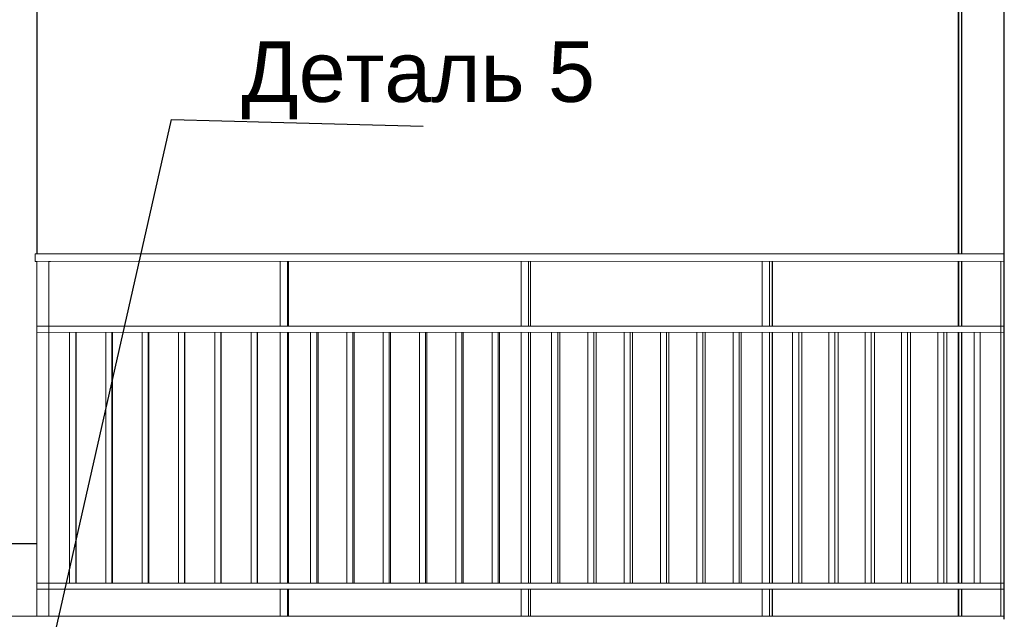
# Model space of a CAD drawing. Header units: millimetres. Extents: x -15683 to 202647, y -7448 to 20513.
# Tile 99 of 114: x 194314 to 197572, y 352 to 2337. Entities that reach past the tile are written whole.
import ezdxf

# ---------------------------------------------------------------- set-up
doc = ezdxf.new("R2010")
doc.units = ezdxf.units.MM
doc.header["$MEASUREMENT"] = 0
doc.set_wipeout_variables(frame=1)
doc.linetypes.add('Wipeout_Contour', pattern=[1000, 0, -1000])
for name, color, linetype, lineweight in [('Аннотация - Выносная Надпись.Фасад фрагмент_Ном._пера__1', 7, 'Continuous', 15), ('Конструктив - Стены Несущие_Ном._пера__21', 7, 'Continuous', 30), ('Новый_1 Молдинги_Ном._пера__21', 7, 'Continuous', 30), ('Новый_Конструктив - Стены Несущие_Ном._пера__21', 7, 'Continuous', 30), ('Новый_Ограждение_Ном._пера__1', 7, 'Continuous', 15), ('Новый_Фартук парапета_Ном._пера__1', 7, 'Continuous', 15), ('Окна Archicad_Ном._пера__21', 7, 'Continuous', 30)]:
    doc.layers.add(name, color=color, linetype=linetype, lineweight=lineweight)
for name, color, linetype in [('Конструктив - Стены Несущие', 7, 'Continuous'), ('Новый_1 Молдинги', 7, 'Continuous'), ('Новый_Конструктив - Стены Несущие', 7, 'Continuous'), ('Новый_Ограждение', 7, 'Continuous'), ('Новый_Фартук парапета', 7, 'Continuous'), ('Окна Archicad', 7, 'Continuous')]:
    doc.layers.add(name, color=color, linetype=linetype)
doc.styles.add('СГЕНЕРИР_СТИЛЬ_1', font='arial.ttf')
doc.dimstyles.new('СГЕНЕРИР_СТИЛЬ__2', dxfattribs={"dimtxt": 0.18, "dimasz": 182.4, "dimexe": 0.18, "dimexo": 0.0625, "dimgap": 0, "dimtad": 0, "dimtih": 1, "dimtoh": 1, "dimdec": 4, "dimzin": 0, "dimdsep": 46, "dimcen": 0.09, "dimadec": 0, "dimazin": 0, "dimtfac": 1, "dimtdec": 4, "dimtmove": 0, "dimatfit": 3, "dimldrblk": 'ARROWHEAD_11', "dimfxl": 1, "dimtolj": 1, "dimtzin": 0, "dimarcsym": 0})

# ---------------------------------------------------------------- blocks, each defined once
blk = doc.blocks.new('Элемент Разреза_485_4', base_point=(227496, -3497.6))
at = {"layer": 'Новый_1 Молдинги_Ном._пера__21', "color": 7, "linetype": 'Continuous', "lineweight": 30}
for p, q in [((197430.7, 1562.5), (197430.7, 7944.9)), ((197570.7, 7944.9), (197570.7, 1562.5)), ((197430.7, 1322.5), (197430.7, 1537.5)), ((197430.7, 472.5), (197430.7, 1302.5)), ((197430.7, 362.4), (197430.7, 452.5))]:
    blk.add_line(p, q, dxfattribs=at)
blk = doc.blocks.new('Элемент Разреза_487_4', base_point=(227496, -3497.6))
at = {"layer": 'Новый_Конструктив - Стены Несущие_Ном._пера__21', "color": 7, "linetype": 'Continuous', "lineweight": 30}
blk.add_line((197571.7, 352.4), (197571.7, 4052.4), dxfattribs=at)
blk = doc.blocks.new('Элемент Разреза_630_4', base_point=(227496, -3497.6))
at = {"layer": 'Новый_1 Молдинги_Ном._пера__21', "color": 7, "linetype": 'Continuous', "lineweight": 30}
for p, q in [((197421.7, 1562.5), (197421.7, 7944.9)), ((197421.7, 1322.5), (197421.7, 1537.5)), ((197421.7, 472.5), (197421.7, 1302.5)), ((197421.7, 362.4), (197421.7, 452.5))]:
    blk.add_line(p, q, dxfattribs=at)
blk = doc.blocks.new('Элемент Разреза_631_4', base_point=(227496, -3497.6))
at = {"layer": 'Новый_1 Молдинги_Ном._пера__21', "color": 7, "linetype": 'Continuous', "lineweight": 30}
for p, q in [((197420.4, 1562.5), (197420.4, 7944.9)), ((197420.4, 1322.5), (197420.4, 1537.5)), ((197420.4, 472.5), (197420.4, 1302.5)), ((197420.4, 362.4), (197420.4, 452.5))]:
    blk.add_line(p, q, dxfattribs=at)
blk = doc.blocks.new('Элемент Разреза_651_4', base_point=(227496, -3497.6))
at = {"layer": 'Новый_Ограждение_Ном._пера__1', "color": 7, "linetype": 'Continuous', "lineweight": 15}
blk.add_line((194415.9, 1562.5), (197420.4, 1562.5), dxfattribs=at)
blk = doc.blocks.new('Элемент Разреза_652_4', base_point=(227496, -3497.6))
at = {"layer": 'Новый_Ограждение_Ном._пера__1', "color": 7, "linetype": 'Continuous', "lineweight": 15}
for p, q in [((197571.7, 1562.5), (194365.9, 1562.4)), ((194365.9, 1537.4), (194365.9, 1562.4)), ((197571.7, 1537.5), (194365.9, 1537.4)), ((194370.9, 1537.4), (194365.9, 1537.4)), ((194415.9, 1537.4), (194410.9, 1537.4))]:
    blk.add_line(p, q, dxfattribs=at)
blk = doc.blocks.new('Элемент Разреза_653_4', base_point=(227496, -3497.6))
at = {"layer": 'Новый_Ограждение_Ном._пера__1', "color": 7, "linetype": 'Continuous', "lineweight": 15}
for p, q in [((194410.9, 472.4), (194370.9, 472.4)), ((197560.1, 472.5), (194410.9, 472.4)), ((197571.7, 472.5), (197560.1, 472.5)), ((197571.7, 452.5), (194370.9, 452.4))]:
    blk.add_line(p, q, dxfattribs=at)
blk = doc.blocks.new('Элемент Разреза_654_4', base_point=(227496, -3497.6))
at = {"layer": 'Новый_Ограждение_Ном._пера__1', "color": 7, "linetype": 'Continuous', "lineweight": 15}
for p, q in [((194410.9, 1322.4), (194370.9, 1322.4)), ((197560.1, 1322.5), (194410.9, 1322.4)), ((197571.7, 1322.5), (197560.1, 1322.5)), ((197571.7, 1302.5), (194370.9, 1302.4))]:
    blk.add_line(p, q, dxfattribs=at)
blk = doc.blocks.new('Элемент Разреза_655_4', base_point=(227496, -3497.6))
at = {"layer": 'Новый_Ограждение_Ном._пера__1', "color": 7, "linetype": 'Continuous', "lineweight": 15}
for p, q in [((194365.9, 1562.5), (194415.9, 1562.5)), ((194365.9, 1562.4), (194365.9, 1562.5)), ((194365.9, 1562.4), (194365.9, 1562.4)), ((194365.9, 1562.4), (194415.9, 1562.4)), ((194415.9, 1562.4), (194415.9, 1562.5))]:
    blk.add_line(p, q, dxfattribs=at)
blk = doc.blocks.new('Элемент Разреза_656_4', base_point=(227496, -3497.6))
at = {"layer": 'Новый_Ограждение_Ном._пера__1', "color": 7, "linetype": 'Continuous', "lineweight": 15}
for p, q in [((194370.9, 472.4), (194370.9, 472.5)), ((194370.9, 472.4), (194370.9, 472.4)), ((194371, 472.3), (194371, 452.4))]:
    blk.add_line(p, q, dxfattribs=at)
blk = doc.blocks.new('Элемент Разреза_657_4', base_point=(227496, -3497.6))
at = {"layer": 'Новый_Ограждение_Ном._пера__1', "color": 7, "linetype": 'Continuous', "lineweight": 15}
for p, q in [((194370.9, 1322.4), (194370.9, 1322.5)), ((194371, 1322.3), (194371, 1302.4))]:
    blk.add_line(p, q, dxfattribs=at)
blk = doc.blocks.new('Элемент Разреза_658_4', base_point=(227496, -3497.6))
at = {"layer": 'Новый_Ограждение_Ном._пера__1', "color": 7, "linetype": 'Continuous', "lineweight": 15}
for p, q in [((194410.9, 472.5), (194479.6, 472.5)), ((194410.9, 472.4), (194479.6, 472.4)), ((194499.6, 472.5), (194599.6, 472.5)), ((194499.6, 472.4), (194599.6, 472.4)), ((194619.6, 472.5), (194719.6, 472.5)), ((194619.6, 472.4), (194719.6, 472.4)), ((194739.6, 472.5), (194839.6, 472.5)), ((194739.6, 472.4), (194839.6, 472.4)), ((194859.6, 472.5), (194959.6, 472.5)), ((194859.6, 472.4), (194959.6, 472.4)), ((194979.6, 472.5), (195079.6, 472.5)), ((194979.6, 472.4), (195079.6, 472.4)), ((195099.6, 472.5), (195175.7, 472.5)), ((195099.6, 472.4), (195175.7, 472.4)), ((195200.7, 472.5), (195276.9, 472.5)), ((195200.7, 472.4), (195276.9, 472.4)), ((195296.9, 472.5), (195396.9, 472.5)), ((195296.9, 472.4), (195396.9, 472.4)), ((195416.9, 472.5), (195516.9, 472.5)), ((195416.9, 472.4), (195516.9, 472.4)), ((195536.9, 472.5), (195636.9, 472.5)), ((195536.9, 472.4), (195636.9, 472.4)), ((195656.9, 472.5), (195756.9, 472.5)), ((195656.9, 472.4), (195756.9, 472.4)), ((195776.9, 472.5), (195876.9, 472.5)), ((195776.9, 472.4), (195876.9, 472.4)), ((195896.9, 472.5), (195973, 472.5)), ((195896.9, 472.4), (195973, 472.4)), ((195998, 472.5), (196074.2, 472.5)), ((195998, 472.4), (196074.2, 472.4)), ((196094.2, 472.5), (196194.2, 472.5)), ((196094.2, 472.4), (196194.2, 472.4)), ((196214.2, 472.5), (196314.2, 472.5)), ((196214.2, 472.4), (196231.3, 472.4)), ((196334.2, 472.5), (196434.2, 472.5)), ((196454.2, 472.5), (196554.2, 472.5)), ((196574.2, 472.5), (196674.2, 472.5)), ((196694.2, 472.5), (196770.3, 472.5)), ((196795.3, 472.5), (196871.5, 472.5)), ((196891.5, 472.5), (196991.5, 472.5)), ((197011.5, 472.5), (197111.5, 472.5)), ((197131.5, 472.5), (197231.5, 472.5)), ((197251.5, 472.5), (197351.5, 472.5)), ((197371.5, 472.5), (197420.4, 472.5))]:
    blk.add_line(p, q, dxfattribs=at)
blk = doc.blocks.new('Элемент Разреза_659_4', base_point=(227496, -3497.6))
at = {"layer": 'Новый_Ограждение_Ном._пера__1', "color": 7, "linetype": 'Continuous', "lineweight": 15}
for p, q in [((194410.9, 1322.5), (195175.7, 1322.5)), ((194410.9, 1322.4), (195175.7, 1322.4)), ((195200.7, 1322.5), (195973, 1322.5)), ((195200.7, 1322.4), (195973, 1322.4)), ((195998, 1322.5), (196770.3, 1322.5)), ((195998, 1322.4), (196231.3, 1322.4)), ((196795.3, 1322.5), (197420.4, 1322.5))]:
    blk.add_line(p, q, dxfattribs=at)
blk = doc.blocks.new('Элемент Разреза_663_4', base_point=(227496, -3497.6))
at = {"layer": 'Новый_Фартук парапета_Ном._пера__1', "color": 7, "linetype": 'Continuous', "lineweight": 15}
blk.add_line((197571.7, 362.4), (193771.7, 362.4), dxfattribs=at)
blk = doc.blocks.new('Элемент Разреза_673_4', base_point=(227496, -3497.6))
at = {"layer": 'Конструктив - Стены Несущие_Ном._пера__21', "color": 7, "linetype": 'Continuous', "lineweight": 30}
blk.add_line((194371.7, 1562.4), (194371.7, 4052.4), dxfattribs=at)
blk = doc.blocks.new('Элемент Разреза_674_4', base_point=(227496, -3497.6))
at = {"layer": 'Окна Archicad_Ном._пера__21', "color": 7, "linetype": 'Continuous', "lineweight": 30}
for p, q in [((192171.7, 3252.4), (194371.7, 3252.4)), ((194370.9, 602.4), (192171.7, 602.4))]:
    blk.add_line(p, q, dxfattribs=at)
blk = doc.blocks.new('Элемент Разреза_716_4', base_point=(227496, -3497.6))
at = {"layer": 'Новый_Ограждение_Ном._пера__1', "color": 7, "linetype": 'Continuous', "lineweight": 15}
for p, q in [((196770.3, 1322.4), (196770.3, 1537.4)), ((196795.3, 1322.4), (196795.3, 1537.4)), ((196770.3, 472.4), (196770.3, 1302.4)), ((196795.3, 472.4), (196795.3, 1302.4)), ((196770.3, 362.4), (196770.3, 452.4)), ((196795.3, 362.4), (196795.3, 452.4))]:
    blk.add_line(p, q, dxfattribs=at)
blk = doc.blocks.new('Элемент Разреза_717_4', base_point=(227496, -3497.6))
at = {"layer": 'Новый_Ограждение_Ном._пера__1', "color": 7, "linetype": 'Continuous', "lineweight": 15}
for p, q in [((197471.5, 472.5), (197471.5, 1302.5)), ((197491.5, 472.5), (197491.5, 1302.5))]:
    blk.add_line(p, q, dxfattribs=at)
blk = doc.blocks.new('Элемент Разреза_718_4', base_point=(227496, -3497.6))
at = {"layer": 'Новый_Ограждение_Ном._пера__1', "color": 7, "linetype": 'Continuous', "lineweight": 15}
for p, q in [((197351.5, 472.5), (197351.5, 1302.5)), ((197371.5, 472.5), (197371.5, 1302.5))]:
    blk.add_line(p, q, dxfattribs=at)
blk = doc.blocks.new('Элемент Разреза_719_4', base_point=(227496, -3497.6))
at = {"layer": 'Новый_Ограждение_Ном._пера__1', "color": 7, "linetype": 'Continuous', "lineweight": 15}
for p, q in [((197231.5, 472.5), (197231.5, 1302.5)), ((197251.5, 472.5), (197251.5, 1302.5))]:
    blk.add_line(p, q, dxfattribs=at)
blk = doc.blocks.new('Элемент Разреза_720_4', base_point=(227496, -3497.6))
at = {"layer": 'Новый_Ограждение_Ном._пера__1', "color": 7, "linetype": 'Continuous', "lineweight": 15}
for p, q in [((197111.5, 472.5), (197111.5, 1302.5)), ((197131.5, 472.5), (197131.5, 1302.5))]:
    blk.add_line(p, q, dxfattribs=at)
blk = doc.blocks.new('Элемент Разреза_721_4', base_point=(227496, -3497.6))
at = {"layer": 'Новый_Ограждение_Ном._пера__1', "color": 7, "linetype": 'Continuous', "lineweight": 15}
for p, q in [((196991.5, 472.4), (196991.5, 1302.4)), ((197011.5, 472.4), (197011.5, 1302.4))]:
    blk.add_line(p, q, dxfattribs=at)
blk = doc.blocks.new('Элемент Разреза_722_4', base_point=(227496, -3497.6))
at = {"layer": 'Новый_Ограждение_Ном._пера__1', "color": 7, "linetype": 'Continuous', "lineweight": 15}
for p, q in [((196871.5, 472.4), (196871.5, 1302.4)), ((196891.5, 472.4), (196891.5, 1302.4))]:
    blk.add_line(p, q, dxfattribs=at)
blk = doc.blocks.new('Элемент Разреза_723_4', base_point=(227496, -3497.6))
at = {"layer": 'Новый_Ограждение_Ном._пера__1', "color": 7, "linetype": 'Continuous', "lineweight": 15}
for p, q in [((195973, 1322.4), (195973, 1537.4)), ((195998, 1322.4), (195998, 1537.4)), ((195973, 472.4), (195973, 1302.4)), ((195998, 472.4), (195998, 1302.4)), ((195973, 362.4), (195973, 452.4)), ((195998, 362.4), (195998, 452.4))]:
    blk.add_line(p, q, dxfattribs=at)
blk = doc.blocks.new('Элемент Разреза_724_4', base_point=(227496, -3497.6))
at = {"layer": 'Новый_Ограждение_Ном._пера__1', "color": 7, "linetype": 'Continuous', "lineweight": 15}
for p, q in [((196674.2, 472.4), (196674.2, 1302.4)), ((196694.2, 472.4), (196694.2, 1302.4))]:
    blk.add_line(p, q, dxfattribs=at)
blk = doc.blocks.new('Элемент Разреза_725_4', base_point=(227496, -3497.6))
at = {"layer": 'Новый_Ограждение_Ном._пера__1', "color": 7, "linetype": 'Continuous', "lineweight": 15}
for p, q in [((196554.2, 472.4), (196554.2, 1302.4)), ((196574.2, 472.4), (196574.2, 1302.4))]:
    blk.add_line(p, q, dxfattribs=at)
blk = doc.blocks.new('Элемент Разреза_726_4', base_point=(227496, -3497.6))
at = {"layer": 'Новый_Ограждение_Ном._пера__1', "color": 7, "linetype": 'Continuous', "lineweight": 15}
for p, q in [((196434.2, 472.4), (196434.2, 1302.4)), ((196454.2, 472.4), (196454.2, 1302.4))]:
    blk.add_line(p, q, dxfattribs=at)
blk = doc.blocks.new('Элемент Разреза_727_4', base_point=(227496, -3497.6))
at = {"layer": 'Новый_Ограждение_Ном._пера__1', "color": 7, "linetype": 'Continuous', "lineweight": 15}
for p, q in [((196314.2, 472.4), (196314.2, 1302.4)), ((196334.2, 472.4), (196334.2, 1302.4))]:
    blk.add_line(p, q, dxfattribs=at)
blk = doc.blocks.new('Элемент Разреза_728_4', base_point=(227496, -3497.6))
at = {"layer": 'Новый_Ограждение_Ном._пера__1', "color": 7, "linetype": 'Continuous', "lineweight": 15}
for p, q in [((196194.2, 472.4), (196194.2, 1302.4)), ((196214.2, 472.4), (196214.2, 1302.4))]:
    blk.add_line(p, q, dxfattribs=at)
blk = doc.blocks.new('Элемент Разреза_729_4', base_point=(227496, -3497.6))
at = {"layer": 'Новый_Ограждение_Ном._пера__1', "color": 7, "linetype": 'Continuous', "lineweight": 15}
for p, q in [((196074.2, 472.4), (196074.2, 1302.4)), ((196094.2, 472.4), (196094.2, 1302.4))]:
    blk.add_line(p, q, dxfattribs=at)
blk = doc.blocks.new('Элемент Разреза_730_4', base_point=(227496, -3497.6))
at = {"layer": 'Новый_Ограждение_Ном._пера__1', "color": 7, "linetype": 'Continuous', "lineweight": 15}
for p, q in [((195175.7, 1322.4), (195175.7, 1537.4)), ((195200.7, 1322.4), (195200.7, 1537.4)), ((195175.7, 472.4), (195175.7, 1302.4)), ((195200.7, 472.4), (195200.7, 1302.4)), ((195175.7, 362.4), (195175.7, 452.4)), ((195200.7, 362.4), (195200.7, 452.4))]:
    blk.add_line(p, q, dxfattribs=at)
blk = doc.blocks.new('Элемент Разреза_731_4', base_point=(227496, -3497.6))
at = {"layer": 'Новый_Ограждение_Ном._пера__1', "color": 7, "linetype": 'Continuous', "lineweight": 15}
for p, q in [((195876.9, 472.4), (195876.9, 1302.4)), ((195896.9, 472.4), (195896.9, 1302.4))]:
    blk.add_line(p, q, dxfattribs=at)
blk = doc.blocks.new('Элемент Разреза_732_4', base_point=(227496, -3497.6))
at = {"layer": 'Новый_Ограждение_Ном._пера__1', "color": 7, "linetype": 'Continuous', "lineweight": 15}
for p, q in [((195756.9, 472.4), (195756.9, 1302.4)), ((195776.9, 472.4), (195776.9, 1302.4))]:
    blk.add_line(p, q, dxfattribs=at)
blk = doc.blocks.new('Элемент Разреза_733_4', base_point=(227496, -3497.6))
at = {"layer": 'Новый_Ограждение_Ном._пера__1', "color": 7, "linetype": 'Continuous', "lineweight": 15}
for p, q in [((195636.9, 472.4), (195636.9, 1302.4)), ((195656.9, 472.4), (195656.9, 1302.4))]:
    blk.add_line(p, q, dxfattribs=at)
blk = doc.blocks.new('Элемент Разреза_734_4', base_point=(227496, -3497.6))
at = {"layer": 'Новый_Ограждение_Ном._пера__1', "color": 7, "linetype": 'Continuous', "lineweight": 15}
for p, q in [((195516.9, 472.4), (195516.9, 1302.4)), ((195536.9, 472.4), (195536.9, 1302.4))]:
    blk.add_line(p, q, dxfattribs=at)
blk = doc.blocks.new('Элемент Разреза_735_4', base_point=(227496, -3497.6))
at = {"layer": 'Новый_Ограждение_Ном._пера__1', "color": 7, "linetype": 'Continuous', "lineweight": 15}
for p, q in [((195396.9, 472.4), (195396.9, 1302.4)), ((195416.9, 472.4), (195416.9, 1302.4))]:
    blk.add_line(p, q, dxfattribs=at)
blk = doc.blocks.new('Элемент Разреза_736_4', base_point=(227496, -3497.6))
at = {"layer": 'Новый_Ограждение_Ном._пера__1', "color": 7, "linetype": 'Continuous', "lineweight": 15}
for p, q in [((195276.9, 472.4), (195276.9, 1302.4)), ((195296.9, 472.4), (195296.9, 1302.4))]:
    blk.add_line(p, q, dxfattribs=at)
blk = doc.blocks.new('Элемент Разреза_737_4', base_point=(227496, -3497.6))
at = {"layer": 'Новый_Ограждение_Ном._пера__1', "color": 7, "linetype": 'Continuous', "lineweight": 15}
for p, q in [((195079.6, 472.4), (195079.6, 1302.4)), ((195099.6, 472.4), (195099.6, 1302.4))]:
    blk.add_line(p, q, dxfattribs=at)
blk = doc.blocks.new('Элемент Разреза_738_4', base_point=(227496, -3497.6))
at = {"layer": 'Новый_Ограждение_Ном._пера__1', "color": 7, "linetype": 'Continuous', "lineweight": 15}
for p, q in [((194959.6, 472.4), (194959.6, 1302.4)), ((194979.6, 472.4), (194979.6, 1302.4))]:
    blk.add_line(p, q, dxfattribs=at)
blk = doc.blocks.new('Элемент Разреза_739_4', base_point=(227496, -3497.6))
at = {"layer": 'Новый_Ограждение_Ном._пера__1', "color": 7, "linetype": 'Continuous', "lineweight": 15}
for p, q in [((194839.6, 472.4), (194839.6, 1302.4)), ((194859.6, 472.4), (194859.6, 1302.4))]:
    blk.add_line(p, q, dxfattribs=at)
blk = doc.blocks.new('Элемент Разреза_740_4', base_point=(227496, -3497.6))
at = {"layer": 'Новый_Ограждение_Ном._пера__1', "color": 7, "linetype": 'Continuous', "lineweight": 15}
for p, q in [((194719.6, 472.4), (194719.6, 1302.4)), ((194739.6, 472.4), (194739.6, 1302.4))]:
    blk.add_line(p, q, dxfattribs=at)
blk = doc.blocks.new('Элемент Разреза_741_4', base_point=(227496, -3497.6))
at = {"layer": 'Новый_Ограждение_Ном._пера__1', "color": 7, "linetype": 'Continuous', "lineweight": 15}
for p, q in [((194599.6, 472.4), (194599.6, 1302.4)), ((194619.6, 472.4), (194619.6, 1302.4))]:
    blk.add_line(p, q, dxfattribs=at)
blk = doc.blocks.new('Элемент Разреза_742_4', base_point=(227496, -3497.6))
at = {"layer": 'Новый_Ограждение_Ном._пера__1', "color": 7, "linetype": 'Continuous', "lineweight": 15}
for p, q in [((194479.6, 472.4), (194479.6, 1302.4)), ((194499.6, 472.4), (194499.6, 1302.4))]:
    blk.add_line(p, q, dxfattribs=at)
blk = doc.blocks.new('Элемент Разреза_743_4', base_point=(227496, -3497.6))
at = {"layer": 'Новый_Ограждение_Ном._пера__1', "color": 7, "linetype": 'Continuous', "lineweight": 15}
for p, q in [((195203.7, 1322.5), (195203.7, 1537.4)), ((195203.7, 1322.5), (195203.7, 1537.4)), ((195203.7, 472.5), (195203.7, 1302.4)), ((195203.7, 472.5), (195203.7, 1302.4)), ((195203.7, 362.4), (195203.7, 452.4)), ((195203.7, 362.4), (195203.7, 452.4))]:
    blk.add_line(p, q, dxfattribs=at)
blk = doc.blocks.new('Элемент Разреза_744_4', base_point=(227496, -3497.6))
at = {"layer": 'Новый_Ограждение_Ном._пера__1', "color": 7, "linetype": 'Continuous', "lineweight": 15}
for p, q in [((194501, 472.5), (194501, 1302.4)), ((194501.1, 472.5), (194501.1, 1302.4))]:
    blk.add_line(p, q, dxfattribs=at)
blk = doc.blocks.new('Элемент Разреза_745_4', base_point=(227496, -3497.6))
at = {"layer": 'Новый_Ограждение_Ном._пера__1', "color": 7, "linetype": 'Continuous', "lineweight": 15}
for p, q in [((194621, 472.5), (194621, 1302.4)), ((194621.1, 472.5), (194621.1, 1302.4))]:
    blk.add_line(p, q, dxfattribs=at)
blk = doc.blocks.new('Элемент Разреза_746_4', base_point=(227496, -3497.6))
at = {"layer": 'Новый_Ограждение_Ном._пера__1', "color": 7, "linetype": 'Continuous', "lineweight": 15}
for p, q in [((194741, 472.5), (194741, 1302.4)), ((194741.1, 472.5), (194741.1, 1302.4))]:
    blk.add_line(p, q, dxfattribs=at)
blk = doc.blocks.new('Элемент Разреза_747_4', base_point=(227496, -3497.6))
at = {"layer": 'Новый_Ограждение_Ном._пера__1', "color": 7, "linetype": 'Continuous', "lineweight": 15}
for p, q in [((194861, 472.5), (194861, 1302.4)), ((194861.1, 472.5), (194861.1, 1302.4))]:
    blk.add_line(p, q, dxfattribs=at)
blk = doc.blocks.new('Элемент Разреза_748_4', base_point=(227496, -3497.6))
at = {"layer": 'Новый_Ограждение_Ном._пера__1', "color": 7, "linetype": 'Continuous', "lineweight": 15}
for p, q in [((194981, 472.5), (194981, 1302.4)), ((194981.1, 472.5), (194981.1, 1302.4))]:
    blk.add_line(p, q, dxfattribs=at)
blk = doc.blocks.new('Элемент Разреза_749_4', base_point=(227496, -3497.6))
at = {"layer": 'Новый_Ограждение_Ном._пера__1', "color": 7, "linetype": 'Continuous', "lineweight": 15}
for p, q in [((195101, 472.5), (195101, 1302.4)), ((195101.1, 472.5), (195101.1, 1302.4))]:
    blk.add_line(p, q, dxfattribs=at)
blk = doc.blocks.new('Элемент Разреза_750_4', base_point=(227496, -3497.6))
at = {"layer": 'Новый_Ограждение_Ном._пера__1', "color": 7, "linetype": 'Continuous', "lineweight": 15}
for p, q in [((196004, 1322.5), (196004, 1537.4)), ((196004, 1322.5), (196004, 1537.4)), ((196004, 472.5), (196004, 1302.4)), ((196004, 472.5), (196004, 1302.4)), ((196004, 362.4), (196004, 452.4)), ((196004, 362.4), (196004, 452.4))]:
    blk.add_line(p, q, dxfattribs=at)
blk = doc.blocks.new('Элемент Разреза_751_4', base_point=(227496, -3497.6))
at = {"layer": 'Новый_Ограждение_Ном._пера__1', "color": 7, "linetype": 'Continuous', "lineweight": 15}
blk.add_line((195301.3, 472.5), (195301.3, 1302.4), dxfattribs=at)
blk.add_line((195301.3, 472.5), (195301.3, 1302.4), dxfattribs=at)
blk = doc.blocks.new('Элемент Разреза_752_4', base_point=(227496, -3497.6))
at = {"layer": 'Новый_Ограждение_Ном._пера__1', "color": 7, "linetype": 'Continuous', "lineweight": 15}
blk.add_line((195421.3, 472.5), (195421.3, 1302.4), dxfattribs=at)
blk.add_line((195421.3, 472.5), (195421.3, 1302.4), dxfattribs=at)
blk = doc.blocks.new('Элемент Разреза_753_4', base_point=(227496, -3497.6))
at = {"layer": 'Новый_Ограждение_Ном._пера__1', "color": 7, "linetype": 'Continuous', "lineweight": 15}
blk.add_line((195541.3, 472.5), (195541.3, 1302.4), dxfattribs=at)
blk.add_line((195541.3, 472.5), (195541.3, 1302.4), dxfattribs=at)
blk = doc.blocks.new('Элемент Разреза_754_4', base_point=(227496, -3497.6))
at = {"layer": 'Новый_Ограждение_Ном._пера__1', "color": 7, "linetype": 'Continuous', "lineweight": 15}
blk.add_line((195661.3, 472.5), (195661.3, 1302.4), dxfattribs=at)
blk.add_line((195661.3, 472.5), (195661.3, 1302.4), dxfattribs=at)
blk = doc.blocks.new('Элемент Разреза_755_4', base_point=(227496, -3497.6))
at = {"layer": 'Новый_Ограждение_Ном._пера__1', "color": 7, "linetype": 'Continuous', "lineweight": 15}
blk.add_line((195781.3, 472.5), (195781.3, 1302.4), dxfattribs=at)
blk.add_line((195781.3, 472.5), (195781.3, 1302.4), dxfattribs=at)
blk = doc.blocks.new('Элемент Разреза_756_4', base_point=(227496, -3497.6))
at = {"layer": 'Новый_Ограждение_Ном._пера__1', "color": 7, "linetype": 'Continuous', "lineweight": 15}
blk.add_line((195901.3, 472.5), (195901.3, 1302.4), dxfattribs=at)
blk.add_line((195901.3, 472.5), (195901.3, 1302.4), dxfattribs=at)
blk = doc.blocks.new('Элемент Разреза_757_4', base_point=(227496, -3497.6))
at = {"layer": 'Новый_Ограждение_Ном._пера__1', "color": 7, "linetype": 'Continuous', "lineweight": 15}
for p, q in [((196804.2, 1322.5), (196804.2, 1537.4)), ((196804.3, 1322.5), (196804.3, 1537.4)), ((196804.2, 472.5), (196804.2, 1302.4)), ((196804.3, 472.5), (196804.3, 1302.4)), ((196804.2, 362.4), (196804.2, 452.4)), ((196804.3, 362.4), (196804.3, 452.4))]:
    blk.add_line(p, q, dxfattribs=at)
blk = doc.blocks.new('Элемент Разреза_758_4', base_point=(227496, -3497.6))
at = {"layer": 'Новый_Ограждение_Ном._пера__1', "color": 7, "linetype": 'Continuous', "lineweight": 15}
blk.add_line((196101.6, 472.5), (196101.6, 1302.4), dxfattribs=at)
blk.add_line((196101.6, 472.5), (196101.6, 1302.4), dxfattribs=at)
blk = doc.blocks.new('Элемент Разреза_759_4', base_point=(227496, -3497.6))
at = {"layer": 'Новый_Ограждение_Ном._пера__1', "color": 7, "linetype": 'Continuous', "lineweight": 15}
blk.add_line((196221.6, 472.5), (196221.6, 1302.4), dxfattribs=at)
blk.add_line((196221.6, 472.5), (196221.6, 1302.4), dxfattribs=at)
blk = doc.blocks.new('Элемент Разреза_760_4', base_point=(227496, -3497.6))
at = {"layer": 'Новый_Ограждение_Ном._пера__1', "color": 7, "linetype": 'Continuous', "lineweight": 15}
blk.add_line((196341.6, 472.5), (196341.6, 1302.4), dxfattribs=at)
blk.add_line((196341.6, 472.5), (196341.6, 1302.4), dxfattribs=at)
blk = doc.blocks.new('Элемент Разреза_761_4', base_point=(227496, -3497.6))
at = {"layer": 'Новый_Ограждение_Ном._пера__1', "color": 7, "linetype": 'Continuous', "lineweight": 15}
blk.add_line((196461.6, 472.5), (196461.6, 1302.4), dxfattribs=at)
blk.add_line((196461.6, 472.5), (196461.6, 1302.4), dxfattribs=at)
blk = doc.blocks.new('Элемент Разреза_762_4', base_point=(227496, -3497.6))
at = {"layer": 'Новый_Ограждение_Ном._пера__1', "color": 7, "linetype": 'Continuous', "lineweight": 15}
blk.add_line((196581.6, 472.5), (196581.6, 1302.4), dxfattribs=at)
blk.add_line((196581.6, 472.5), (196581.6, 1302.4), dxfattribs=at)
blk = doc.blocks.new('Элемент Разреза_763_4', base_point=(227496, -3497.6))
at = {"layer": 'Новый_Ограждение_Ном._пера__1', "color": 7, "linetype": 'Continuous', "lineweight": 15}
blk.add_line((196701.6, 472.5), (196701.6, 1302.4), dxfattribs=at)
blk.add_line((196701.6, 472.5), (196701.6, 1302.4), dxfattribs=at)
blk = doc.blocks.new('Элемент Разреза_764_4', base_point=(227496, -3497.6))
at = {"layer": 'Новый_Ограждение_Ном._пера__1', "color": 7, "linetype": 'Continuous', "lineweight": 15}
blk.add_line((196901.9, 472.5), (196901.9, 1302.4), dxfattribs=at)
blk.add_line((196901.9, 472.5), (196901.9, 1302.4), dxfattribs=at)
blk = doc.blocks.new('Элемент Разреза_765_4', base_point=(227496, -3497.6))
at = {"layer": 'Новый_Ограждение_Ном._пера__1', "color": 7, "linetype": 'Continuous', "lineweight": 15}
blk.add_line((197021.9, 472.5), (197021.9, 1302.4), dxfattribs=at)
blk.add_line((197021.9, 472.5), (197021.9, 1302.4), dxfattribs=at)
blk = doc.blocks.new('Элемент Разреза_766_4', base_point=(227496, -3497.6))
at = {"layer": 'Новый_Ограждение_Ном._пера__1', "color": 7, "linetype": 'Continuous', "lineweight": 15}
blk.add_line((197141.9, 472.5), (197141.9, 1302.5), dxfattribs=at)
blk.add_line((197141.9, 472.5), (197141.9, 1302.5), dxfattribs=at)
blk = doc.blocks.new('Элемент Разреза_767_4', base_point=(227496, -3497.6))
at = {"layer": 'Новый_Ограждение_Ном._пера__1', "color": 7, "linetype": 'Continuous', "lineweight": 15}
blk.add_line((197261.9, 472.5), (197261.9, 1302.5), dxfattribs=at)
blk.add_line((197261.9, 472.5), (197261.9, 1302.5), dxfattribs=at)
blk = doc.blocks.new('Элемент Разреза_768_4', base_point=(227496, -3497.6))
at = {"layer": 'Новый_Ограждение_Ном._пера__1', "color": 7, "linetype": 'Continuous', "lineweight": 15}
blk.add_line((197381.9, 472.5), (197381.9, 1302.5), dxfattribs=at)
blk.add_line((197381.9, 472.5), (197381.9, 1302.5), dxfattribs=at)
blk = doc.blocks.new('Элемент Разреза_769_4', base_point=(227496, -3497.6))
at = {"layer": 'Новый_Ограждение_Ном._пера__1', "color": 7, "linetype": 'Continuous', "lineweight": 15}
for p, q in [((197560.1, 1322.5), (197560.1, 1537.5)), ((197560.1, 1302.5), (197560.1, 1322.5)), ((197560.1, 472.5), (197560.1, 1302.5)), ((197560.1, 452.5), (197560.1, 472.5)), ((197560.1, 362.4), (197560.1, 452.5))]:
    blk.add_line(p, q, dxfattribs=at)
blk = doc.blocks.new('Элемент Разреза_770_4', base_point=(227496, -3497.6))
at = {"layer": 'Новый_Ограждение_Ном._пера__1', "color": 7, "linetype": 'Continuous', "lineweight": 15}
for p, q in [((194370.9, 1322.4), (194370.9, 1537.4)), ((194410.9, 1322.4), (194410.9, 1537.4)), ((194370.9, 1302.4), (194370.9, 1322.4)), ((194410.9, 1302.4), (194410.9, 1322.4)), ((194370.9, 472.4), (194370.9, 1302.4)), ((194410.9, 472.4), (194410.9, 1302.4)), ((194370.9, 452.4), (194370.9, 472.4)), ((194410.9, 452.4), (194410.9, 472.4)), ((194370.9, 362.4), (194370.9, 452.4)), ((194410.9, 362.4), (194410.9, 452.4))]:
    blk.add_line(p, q, dxfattribs=at)
blk = doc.blocks.new('ARROWHEAD_11')
at = {"color": 0, "linetype": 'Continuous', "lineweight": 0}
blk.add_line((0, 0), (-1, 0), dxfattribs=at)
at = {"color": 0, "linetype": 'Continuous', "lineweight": 0, "const_width": 0.25, "flags": 128}
blk.add_lwpolyline([(-0.125, 0, 1), (0.125, 0, 1)], format="xyb", close=True, dxfattribs=at)

msp = doc.modelspace()

# ---------------------------------------------------------------- block references
at = {"layer": 'Конструктив - Стены Несущие', "lineweight": 0}
msp.add_blockref('Элемент Разреза_673_4', (227496, -3497.6), dxfattribs=at)
at = {"layer": 'Новый_1 Молдинги', "lineweight": 0}
for name in ['Элемент Разреза_631_4', 'Элемент Разреза_630_4', 'Элемент Разреза_485_4']:
    msp.add_blockref(name, (227496, -3497.6), dxfattribs=at)
at = {"layer": 'Новый_Конструктив - Стены Несущие', "lineweight": 0}
msp.add_blockref('Элемент Разреза_487_4', (227496, -3497.6), dxfattribs=at)
at = {"layer": 'Новый_Ограждение', "lineweight": 0}
for name in ['Элемент Разреза_652_4', 'Элемент Разреза_655_4', 'Элемент Разреза_770_4', 'Элемент Разреза_651_4', 'Элемент Разреза_730_4', 'Элемент Разреза_743_4', 'Элемент Разреза_723_4', 'Элемент Разреза_750_4', 'Элемент Разреза_716_4', 'Элемент Разреза_757_4', 'Элемент Разреза_769_4', 'Элемент Разреза_654_4', 'Элемент Разреза_657_4', 'Элемент Разреза_659_4', 'Элемент Разреза_742_4', 'Элемент Разреза_744_4', 'Элемент Разреза_741_4', 'Элемент Разреза_745_4', 'Элемент Разреза_740_4', 'Элемент Разреза_746_4', 'Элемент Разреза_739_4', 'Элемент Разреза_747_4', 'Элемент Разреза_738_4', 'Элемент Разреза_748_4', 'Элемент Разреза_737_4', 'Элемент Разреза_749_4', 'Элемент Разреза_736_4', 'Элемент Разреза_751_4', 'Элемент Разреза_735_4', 'Элемент Разреза_752_4', 'Элемент Разреза_734_4', 'Элемент Разреза_753_4', 'Элемент Разреза_733_4', 'Элемент Разреза_754_4', 'Элемент Разреза_732_4', 'Элемент Разреза_755_4', 'Элемент Разреза_731_4', 'Элемент Разреза_756_4', 'Элемент Разреза_729_4', 'Элемент Разреза_758_4', 'Элемент Разреза_728_4', 'Элемент Разреза_759_4', 'Элемент Разреза_727_4', 'Элемент Разреза_760_4', 'Элемент Разреза_726_4', 'Элемент Разреза_761_4', 'Элемент Разреза_725_4', 'Элемент Разреза_762_4', 'Элемент Разреза_724_4', 'Элемент Разреза_763_4', 'Элемент Разреза_722_4', 'Элемент Разреза_764_4', 'Элемент Разреза_721_4', 'Элемент Разреза_765_4', 'Элемент Разреза_720_4', 'Элемент Разреза_766_4', 'Элемент Разреза_719_4', 'Элемент Разреза_767_4', 'Элемент Разреза_718_4', 'Элемент Разреза_768_4', 'Элемент Разреза_717_4', 'Элемент Разреза_653_4', 'Элемент Разреза_656_4', 'Элемент Разреза_658_4']:
    msp.add_blockref(name, (227496, -3497.6), dxfattribs=at)
at = {"layer": 'Новый_Фартук парапета', "lineweight": 0}
msp.add_blockref('Элемент Разреза_663_4', (227496, -3497.6), dxfattribs=at)
at = {"layer": 'Окна Archicad', "lineweight": 0}
msp.add_blockref('Элемент Разреза_674_4', (227496, -3497.6), dxfattribs=at)

# ---------------------------------------------------------------- wipeouts: each hides what was drawn before it
at = {"color": 7, "linetype": 'Wipeout_Contour', "lineweight": 15, "ltscale": 782603.111927}
msp.add_wipeout([(195071, 2298.8), (196207, 2298.8), (196207, 1984.5), (195071, 1984.5)], dxfattribs=at).dxf.layer = 'Аннотация - Выносная Надпись.Фасад фрагмент_Ном._пера__1'

# ---------------------------------------------------------------- next in the draw order: texts
at = {"layer": 'Аннотация - Выносная Надпись.Фасад фрагмент_Ном._пера__1', "color": 7, "linetype": 'Continuous', "lineweight": 15, "insert": (196217.6, 2007.3), "char_height": 200, "attachment_point": 9, "style": 'СГЕНЕРИР_СТИЛЬ_1'}
msp.add_mtext('\\A1;Деталь 5', dxfattribs=at)

# ---------------------------------------------------------------- next in the draw order: leaders
at = {"layer": 'Аннотация - Выносная Надпись.Фасад фрагмент_Ном._пера__1', "color": 7, "linetype": 'Continuous', "lineweight": 15, "annotation_type": 0, "has_hookline": 1, "hookline_direction": 0, "text_width": 1158.4}
msp.add_leader([(194382.4, 89.4), (194816.5, 2007.3), (195649.6, 1984.5)], dimstyle='СГЕНЕРИР_СТИЛЬ__2', dxfattribs=at)

doc.saveas('drawing.dxf')
